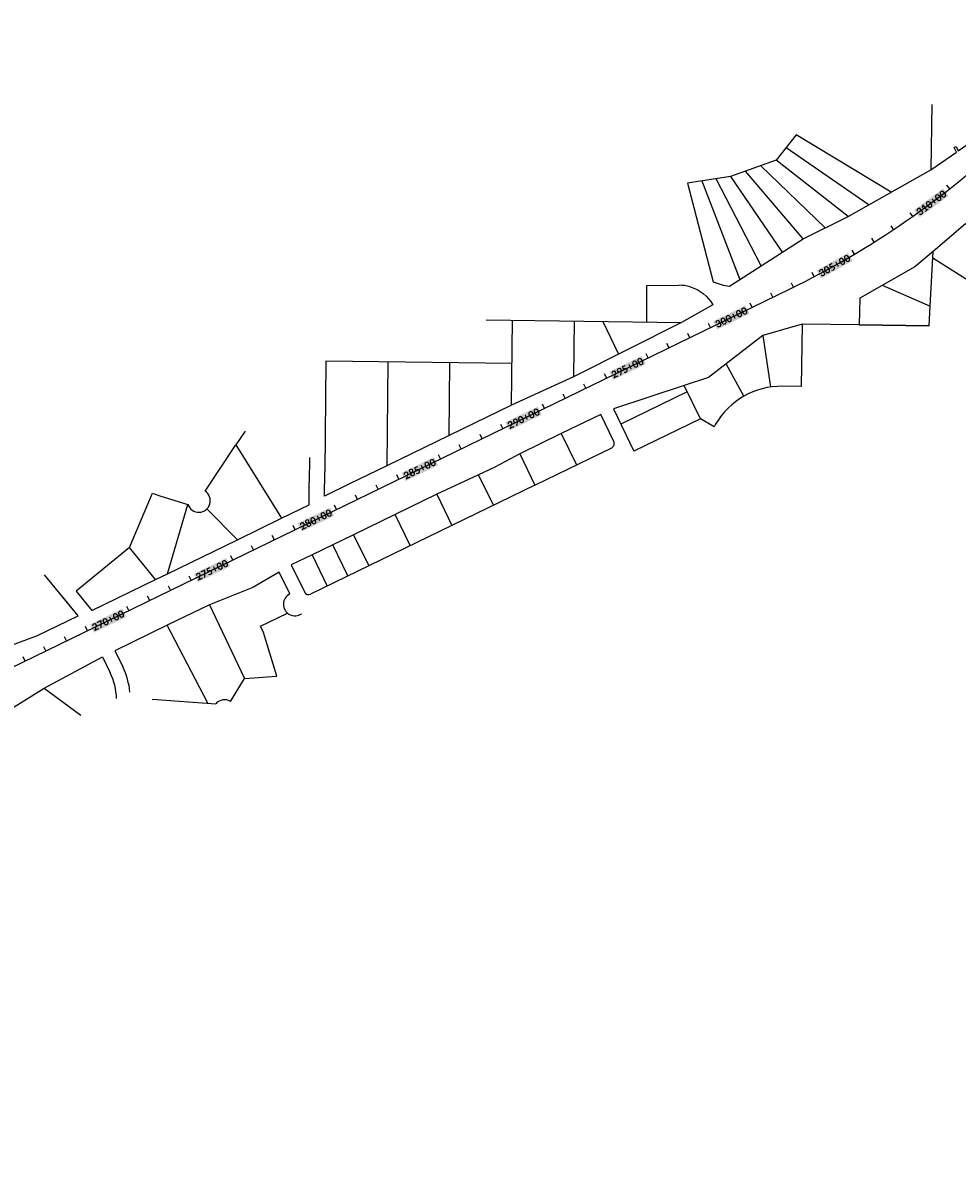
# Model space of a CAD drawing. Extents: x 19316 to 88931, y 38605 to 56897.
# Tile 6 of 16: x 44075 to 48121, y 43803 to 48730. Entities that reach past the tile are written whole.
import ezdxf

# ---------------------------------------------------------------- set-up
doc = ezdxf.new("R2010")
doc.units = 0
doc.header["$LTSCALE"] = 50
doc.header["$MEASUREMENT"] = 0
for name, color, linetype in [('C-ALGN-TEXT-CL', 4, 'Continuous'), ('ELPR', 7, 'Continuous'), ('ELPR-CL', 1, 'Continuous'), ('ELPR-older', 1, 'Continuous')]:
    doc.layers.add(name, color=color, linetype=linetype)
doc.styles.add('calibri', font='calibrib.ttf')

msp = doc.modelspace()

# ---------------------------------------------------------------- linework, layer by layer
at = {"layer": 'C-ALGN-TEXT-CL', "extrusion": (0.785958, 0.618279, 0), "elevation": 67479.7}
msp.add_lwpolyline([(8002.4, 0), (8022.4, 0)], dxfattribs=at)
at = {"layer": 'C-ALGN-TEXT-CL', "extrusion": (0.817239, 0.576298, 0), "elevation": 66768.5}
msp.add_lwpolyline([(11517.8, 0), (11537.8, 0)], dxfattribs=at)
at = {"layer": 'C-ALGN-TEXT-CL', "extrusion": (0.832045, 0.554708, 0), "elevation": 66344.2}
msp.add_lwpolyline([(13260.3, 0), (13280.3, 0)], dxfattribs=at)
at = {"layer": 'C-ALGN-TEXT-CL', "extrusion": (0.84628, 0.532738, 0), "elevation": 65874.3}
msp.add_lwpolyline([(14991.2, 0), (15011.2, 0)], dxfattribs=at)
at = {"layer": 'C-ALGN-TEXT-CL'}
for points in [[(47676.5, 47728.3), (47666.3, 47745.5)], [(47501.9, 47630.8), (47492.6, 47648.5)], [(47412.8, 47585.5), (47403.9, 47603.4)], [(47322.8, 47541.7), (47314.1, 47559.7)], [(47232.9, 47498), (47224.2, 47516)], [(47053, 47410.5), (47044.3, 47428.5)], [(46963.1, 47366.8), (46954.4, 47384.8)], [(46783.2, 47279.3), (46774.5, 47297.3)], [(46873.2, 47323.1), (46864.4, 47341)], [(46603.4, 47191.9), (46594.6, 47209.8)], [(46513.5, 47148.1), (46504.7, 47166.1)], [(46423.5, 47104.4), (46414.8, 47122.4)], [(46333.6, 47060.7), (46324.8, 47078.7)], [(46153.7, 46973.2), (46145, 46991.2)], [(45973.9, 46885.8), (45965.1, 46903.7)], [(46063.8, 46929.5), (46055, 46947.5)], [(45883.9, 46842), (45875.2, 46860)], [(45704.1, 46754.6), (45695.3, 46772.6)], [(45614.1, 46710.8), (45605.4, 46728.8)], [(45524.2, 46667.1), (45515.5, 46685.1)], [(45434.3, 46623.4), (45425.5, 46641.4)], [(45164.5, 46492.2), (45155.7, 46510.2)], [(45254.4, 46535.9), (45245.7, 46553.9)], [(45074.5, 46448.5), (45065.8, 46466.5)], [(44984.6, 46404.7), (44975.9, 46422.7)], [(44804.7, 46317.3), (44796, 46335.3)], [(44714.8, 46273.6), (44706.1, 46291.5)], [(44624.9, 46229.8), (44616.1, 46247.8)], [(44534.9, 46186.1), (44526.2, 46204.1)], [(44355.1, 46098.6), (44346.3, 46116.6)], [(44265.2, 46054.9), (44256.4, 46072.9)], [(44175.2, 46011.2), (44166.5, 46029.2)], [(44085.3, 45967.4), (44076.5, 45985.4)]]:
    msp.add_lwpolyline(points, dxfattribs=at)
at = {"layer": 'C-ALGN-TEXT-CL', "color": 155}
for points in [[(47958.4, 47887.6), (47934.8, 47919.3), (48083.5, 47980.8), (48059.9, 48012.6)], [(47531.4, 47623.1), (47512.1, 47657.6), (47667.6, 47699.2), (47648.3, 47733.7)], [(47081.5, 47402.3), (47064.2, 47437.9), (47221.8, 47470.5), (47204.5, 47506.1)], [(46631.9, 47183.7), (46614.6, 47219.3), (46772.1, 47251.9), (46754.8, 47287.5)], [(46182.2, 46965.1), (46164.9, 47000.7), (46322.4, 47033.2), (46305.1, 47068.8)], [(45732.5, 46746.4), (45715.2, 46782), (45872.8, 46814.6), (45855.4, 46850.2)], [(45282.9, 46527.8), (45265.6, 46563.4), (45423.1, 46595.9), (45405.8, 46631.5)], [(44833.2, 46309.1), (44815.9, 46344.7), (44973.4, 46377.3), (44956.1, 46412.9)], [(44383.6, 46090.5), (44366.3, 46126.1), (44523.8, 46158.7), (44506.5, 46194.3)]]:
    msp.add_solid(points, dxfattribs=at)
at = {"layer": 'ELPR', "flags": 128}
for points in [[(47064.7, 47608.7, 0.054614), (47134.7, 47589.2), (47453.4, 47794.5), (47648.6, 47890.5), (48007, 48093.1), (48117.2, 48170), (48107.5, 48189.1), (48116.5, 48193.6), (48125.5, 48175.8), (48162.4, 48201.5), (48263.2, 48333.2), (48353.9, 48419.1), (48599.8, 48585.8), (48589.9, 48595.9), (48597.1, 48602.9), (48608.2, 48591.5), (48636.2, 48610.5), (48760.3, 48728), (48638.9, 48729.6)], [(46965, 47586.6, -0.190798), (47063.5, 47509.4), (46926.9, 47432.3), (46460.4, 47198), (46190.7, 47074.5), (45920.9, 46943.3), (45651.1, 46812.1), (45489.6, 46733.7), (45381.3, 46681), (45382.5, 46786.7)], [(41400, 45362.9), (41398.9, 45273.6), (41792.1, 45358.9), (42029.4, 45410), (42690.2, 45552.3), (42840.9, 45592.1, 0.031384), (43511, 45814.5), (43649.7, 45881.9), (43829.5, 45962.3), (44019, 46033), (44019, 46033), (44139.7, 46077.4), (44315.7, 46163), (44252, 46240.9)]]:
    msp.add_lwpolyline(points, format="xyb", dxfattribs=at)
for points in [[(48240.5, 47804.1), (48157.1, 47858.8), (48016.3, 47739.5), (47936.9, 47673.3), (47698.7, 47538), (47697, 47422.2), (47449.4, 47425.5), (47279.8, 47376.3), (47120.6, 47253.7), (47043.5, 47194.2), (46939.1, 47159.7), (46632.6, 47058.3), (46721.2, 46876)], [(46634.3, 46917.5), (46577.5, 47034.4), (46407, 46951.5), (46227.1, 46864.1), (46119.6, 46806.3), (46048.8, 46773.4), (45867.3, 46689.2), (45687.5, 46601.8), (45507.6, 46514.3), (45417.7, 46470.6), (45327.7, 46426.9), (45237.8, 46383.2), (45294.6, 46266.3)], [(44305.9, 46269.3), (44374.1, 46185.8), (44650, 46319.9), (44701.7, 46345.1), (45005, 46492.5), (45195.6, 46585.2), (45314.8, 46643.1), (45316, 46742.2)], [(45231.9, 46258), (45186, 46352.4), (45071.1, 46285.5), (44883.4, 46210.9), (44700.7, 46122.1), (44474.6, 46012.2), (44508.1, 45943.2)], [(43956.3, 45539.1), (44012.9, 45537.9), (44015.6, 45755.6), (44167.5, 45849.8), (44420.6, 45985.9), (44454.2, 45917)]]:
    msp.add_lwpolyline(points, dxfattribs=at)
at = {"layer": 'ELPR-CL', "flags": 128}
msp.add_lwpolyline([(19381.4, 38741.1), (20514.5, 40296.5, -0.152212), (21426.6, 40974.4), (23788.4, 41802, -0.043084), (24743.1, 42046.7), (25538.7, 42179, 0.031079), (26232.1, 42339.1), (28140.1, 42906.6, -0.05159), (30457.9, 43342.7), (32077.4, 43477.2), (34095.1, 43682.1, 0.0262), (34885.7, 43804.4), (40639.3, 45006.5), (42620.9, 45436.4, 0.059805), (43911.6, 45883), (47397.2, 47577.9, 0.076475), (48352.5, 48238.8), (52536.1, 52198.4, 0.084306)], format="xyb", dxfattribs=at)
at = {"layer": 'ELPR-older'}
for p, q in [((48010.4, 48375.4), (48007, 48093.1)), ((47423.7, 48244.4), (47336.9, 48134.4)), ((47835.1, 47995.9), (47423.7, 48244.4)), ((47380.3, 48189.4), (47739.4, 47941.9)), ((47336.9, 48134.4), (47139, 48064.4)), ((47648.6, 47890.5), (47336.9, 48134.4)), ((47453.4, 47794.5), (47205, 48087.7)), ((47270.9, 48111.1), (47549.9, 47842)), ((47139, 48064.4), (46953.6, 48035.5)), ((46953.6, 48035.5), (47064.7, 47608.7)), ((47015.3, 48045.1), (47179.4, 47618)), ((47272.2, 47677.8), (47077.1, 48054.8)), ((47139, 48064.4), (47363.4, 47736.6)), ((48003.8, 47502.8), (48016.4, 47739.5)), ((48014.9, 47711.9), (48173.2, 47613.5)), ((46776.5, 47592.9), (46915.7, 47593.7)), ((46777.4, 47434.3), (46776.5, 47592.9)), ((47796.4, 47593.5), (48003.8, 47502.8)), ((47998.9, 47418.3), (48003.8, 47502.8)), ((46081.5, 47443.4), (46926.9, 47432.3)), ((46190.7, 47074.5), (46195, 47441.9)), ((46463.2, 47438.4), (46460.4, 47198)), ((46586, 47437), (46654.8, 47295.6)), ((47449.4, 47425.5), (47445.5, 47155.5)), ((47998.9, 47418.3), (47697, 47422.2)), ((47697, 47422.2), (47998.9, 47418.3)), ((47279.8, 47376.3), (47311.9, 47152.9)), ((45388.1, 47265.2), (45382.5, 46786.7)), ((46192.8, 47254.7), (45388.1, 47265.2)), ((45656.4, 47261.7), (45651.1, 46812.1)), ((45920.9, 46943.3), (45924.6, 47258.2)), ((47197.4, 47113.4), (47120.6, 47253.7)), ((47009, 47015.9), (46939.1, 47159.7)), ((47445.5, 47155.5), (47364, 47156.4)), ((46952.2, 47132.8), (46664.4, 46992.9)), ((47009, 47015.9), (46721.2, 46876)), ((47068.6, 46981.3), (47009, 47015.9)), ((45038.1, 46962.6), (44998.2, 46902.7)), ((46407, 46951.5), (46472.5, 46816.6)), ((47075, 46992.3), (47068.6, 46981.3)), ((44865.1, 46702.9), (44998.2, 46902.7)), ((44998.2, 46902.7), (45195.6, 46585.2)), ((46227.1, 46864.1), (46292.7, 46729.2)), ((46292.7, 46729.2), (46625.1, 46890.8)), ((45317.2, 46848), (45316, 46742.2)), ((46112.8, 46641.7), (46048.8, 46773.4)), ((46292.7, 46729.2), (45321.4, 46257)), ((44537, 46458.2), (44637.1, 46693.8)), ((44668.6, 46682.3), (44790.3, 46644.5)), ((45867.3, 46689.2), (45932.9, 46554.3)), ((44701.7, 46345.1), (44790.3, 46644.5)), ((44872.6, 46625.9), (45005, 46492.5)), ((45753, 46466.9), (45687.5, 46601.8)), ((45507.6, 46514.3), (45573.2, 46379.4)), ((44537, 46458.2), (44305.9, 46269.3)), ((44650, 46319.9), (44537, 46458.2)), ((45483.2, 46335.7), (45417.7, 46470.6)), ((45327.7, 46426.9), (45393.3, 46292)), ((44315.7, 46163), (44170, 46341.2)), ((44883.4, 46210.9), (45034.8, 45892.4)), ((45105.2, 46118.6), (45221.3, 46175)), ((44876.3, 45785.4), (44700.7, 46122.1)), ((45118.3, 46091.6), (45105.2, 46118.6)), ((45175.4, 45902.5), (45118.3, 46091.6)), ((44974.8, 45792.9), (45034.8, 45892.4)), ((45034.8, 45892.4), (45175.4, 45902.5)), ((44167.5, 45849.8), (44327.2, 45733.4)), ((44636.1, 45802.5), (44911.3, 45782.9))]:
    msp.add_line(p, q, dxfattribs=at)
for centre, radius, start, end in [((46916.6, 47423.7), 170, 73.4735, 90.3149), ((47360.3, 46826.5), 330, 89.3642, 149.8247), ((46616.3, 46908.8), 20, 295.9247, 25.9247), ((44766.3, 46997.5), 330, 246.9536, 252.77), ((44837.4, 46661.3), 50, 199.6404, 56.3226), ((45312.6, 46275), 20, 205.9247, 295.9247), ((45253.8, 46213), 50, 115.9247, 305.7014), ((44211.3, 45798.9), 270, 1.3472, 25.9247), ((44211.3, 45798.9), 330, 5.8375, 25.9241), ((44949, 45750.1), 50, 58.9163, 139.0455)]:
    msp.add_arc(centre, radius, start, end, dxfattribs=at)

# ---------------------------------------------------------------- texts
at = {"layer": 'C-ALGN-TEXT-CL', "linetype": 'Continuous', "char_height": 32, "attachment_point": 1, "style": 'calibri'}
for s, insert, width, rotation in [('\\fCalibri|b1|i0|c1|p34;\\W1.0000000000;\\T1.0000000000;\\o\\l310+00', (47939.4, 47918.7), 162.166, 36.6906), ('\\fCalibri|b1|i0|c1|p34;\\W1.0000000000;\\T1.0000000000;\\o\\l305+00', (47516.6, 47656.4), 162.166, 29.1906), ('\\fCalibri|b1|i0|c1|p34;\\W1.0000000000;\\T1.0000000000;\\o\\l300+00', (47068.6, 47436.4), 162.166, 25.9312), ('\\fCalibri|b1|i0|c1|p34;\\W1.0000000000;\\T1.0000000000;\\o\\l295+00', (46619, 47217.8), 162.092, 25.9312), ('\\fCalibri|b1|i0|c1|p34;\\W1.0000000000;\\T1.0000000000;\\o\\l290+00', (46169.3, 46999.1), 162.092, 25.9312), ('\\fCalibri|b1|i0|c1|p34;\\W1.0000000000;\\T1.0000000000;\\o\\l285+00', (45719.6, 46780.5), 162.092, 25.9312), ('\\fCalibri|b1|i0|c1|p34;\\W1.0000000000;\\T1.0000000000;\\o\\l280+00', (45270, 46561.8), 162.092, 25.9312), ('\\fCalibri|b1|i0|c1|p34;\\W1.0000000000;\\T1.0000000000;\\o\\l275+00', (44820.3, 46343.2), 162.092, 25.9312), ('\\fCalibri|b1|i0|c1|p34;\\W1.0000000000;\\T1.0000000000;\\o\\l270+00', (44370.7, 46124.5), 162.092, 25.9312)]:
    msp.add_mtext(s, dxfattribs=dict(at, insert=insert, width=width, rotation=rotation))

doc.saveas('drawing.dxf')
